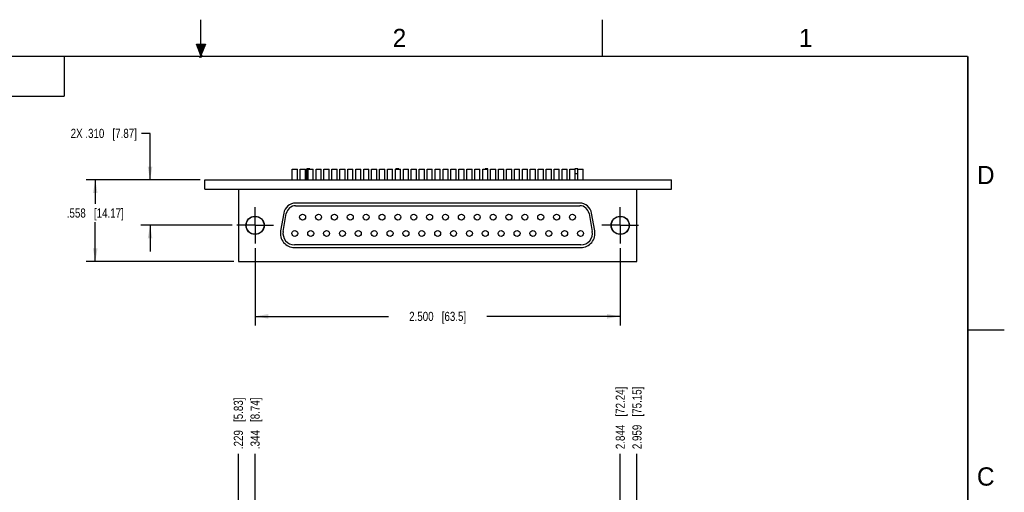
# Model space of a CAD drawing. Header units: inches. Extents: x 0 to 22, y 0 to 17.
# Tile 20 of 20: x 8.5 to 22, y 10.5 to 17. Entities that reach past the tile are written whole.
import ezdxf

# ---------------------------------------------------------------- set-up
doc = ezdxf.new("R2010")
doc.units = ezdxf.units.IN
doc.header["$LTSCALE"] = 1.21
doc.header["$MEASUREMENT"] = 0
doc.linetypes.add('CENTER', pattern=[0.6, 0.375, -0.075, 0.075, -0.075])
doc.layers.get('0').update_dxf_attribs({"linetype": 'CONTINUOUS'})
for name, color, linetype in [('02___PRT_ALL_AXES', 7, 'CONTINUOUS'), ('DEFAULT_1', 7, 'CENTER'), ('DIMENSIONS', 7, 'CONTINUOUS')]:
    doc.layers.add(name, color=color, linetype=linetype)
doc.styles.get("Standard").update_dxf_attribs({"font": 'txt', "width": 0.8})
doc.styles.add('TEXTSTYLE_2', font='txt')
doc.dimstyles.new('DIMSTYLE_1', dxfattribs={"dimtxt": 0.125, "dimasz": 0.18, "dimexe": 0.125, "dimexo": 0.0625, "dimgap": 0.0625, "dimtad": 0, "dimtih": 1, "dimtoh": 1, "dimdec": 3, "dimlfac": 0.5, "dimzin": 4, "dimdsep": 46, "dimtxsty": 'STANDARD', "dimblk": '_FILLED', "dimblk1": '_FILLED', "dimblk2": '_FILLED', "dimcen": 0.09, "dimadec": 0, "dimazin": 0, "dimtp": 0.001, "dimtm": 0.001, "dimtfac": 1, "dimtdec": 3, "dimtofl": 0, "dimtmove": 0, "dimatfit": 3, "dimldrblk": '_FILLED', "dimfxl": 1, "dimtolj": 1, "dimtzin": 4, "dimarcsym": 0})
doc.dimstyles.new('DIMSTYLE_2', dxfattribs={"dimtxt": 0.125, "dimasz": 0.18, "dimexe": 0.125, "dimexo": 0.0625, "dimgap": 0.03125, "dimtad": 0, "dimtih": 1, "dimtoh": 1, "dimdec": 3, "dimlfac": 0.5, "dimzin": 4, "dimdsep": 46, "dimtxsty": 'STANDARD', "dimblk": '_FILLED', "dimblk1": '_FILLED', "dimblk2": '_FILLED', "dimcen": 0.09, "dimadec": 0, "dimazin": 0, "dimtp": 0.001, "dimtm": 0.001, "dimtfac": 1, "dimtdec": 3, "dimtofl": 0, "dimtmove": 0, "dimatfit": 3, "dimldrblk": '_FILLED', "dimfxl": 1, "dimtolj": 1, "dimtzin": 4, "dimarcsym": 0})

# ---------------------------------------------------------------- blocks, each defined once
blk = doc.blocks.new('_FILLED')
at = {"color": 0, "linetype": 'BYBLOCK'}
blk.add_solid([(0, 0), (-1, 0.174), (-1, -0.174)], dxfattribs=at)
blk = doc.blocks.new('*D1')
at = {"layer": 'DIMENSIONS', "color": 2, "linetype": 'CONTINUOUS'}
for p, q in [((11.741, 13.875), (11.741, 12.816)), ((16.741, 13.875), (16.741, 12.816)), ((11.741, 12.941), (13.566, 12.941)), ((16.741, 12.941), (14.916, 12.941))]:
    blk.add_line(p, q, dxfattribs=at)
at = {"layer": 'DIMENSIONS', "color": 2, "linetype": 'CONTINUOUS', "xscale": 0.18, "yscale": 0.18, "zscale": 0.18, "rotation": 180}
blk.add_blockref('_FILLED', (11.741, 12.941), dxfattribs=at)
at = {"layer": 'DIMENSIONS', "color": 2, "linetype": 'CONTINUOUS', "xscale": 0.18, "yscale": 0.18, "zscale": 0.18}
blk.add_blockref('_FILLED', (16.741, 12.941), dxfattribs=at)
at = {"layer": 'DIMENSIONS', "color": 2, "linetype": 'CONTINUOUS', "insert": (14.241, 13.003), "char_height": 0.125, "width": 1.225, "attachment_point": 2, "line_spacing_factor": 0.9}
blk.add_mtext('2.500{\\Ftxt.shx;\\W1.000000;\\H0.125000; }[63.5]', dxfattribs=at)
blk = doc.blocks.new('*D2')
at = {"layer": 'DIMENSIONS', "color": 2, "linetype": 'CONTINUOUS'}
for p, q in [((10.303, 15.445), (10.186, 15.445)), ((10.303, 14.807), (10.303, 15.445)), ((10.991, 14.807), (10.178, 14.807)), ((11.429, 14.187), (10.178, 14.187)), ((10.303, 14.187), (10.303, 13.827))]:
    blk.add_line(p, q, dxfattribs=at)
at = {"layer": 'DIMENSIONS', "color": 2, "linetype": 'CONTINUOUS', "xscale": 0.18, "yscale": 0.18, "zscale": 0.18}
for p, rotation in [((10.303, 14.807), 270), ((10.303, 14.187), 90)]:
    blk.add_blockref('_FILLED', p, dxfattribs=dict(at, rotation=rotation))
at = {"layer": 'DIMENSIONS', "color": 2, "linetype": 'CONTINUOUS', "insert": (10.123, 15.507), "char_height": 0.125, "width": 1.425, "attachment_point": 3, "line_spacing_factor": 0.9}
blk.add_mtext('2X .310{\\Ftxt.shx;\\W1.000000;\\H0.125000; }[7.87]', dxfattribs=at)
blk = doc.blocks.new('*D3')
at = {"layer": 'DIMENSIONS', "color": 2, "linetype": 'CONTINUOUS'}
for p, q in [((10.991, 14.807), (9.428, 14.807)), ((9.553, 14.807), (9.553, 14.48)), ((9.553, 13.691), (9.553, 14.23)), ((11.45, 13.691), (9.428, 13.691))]:
    blk.add_line(p, q, dxfattribs=at)
at = {"layer": 'DIMENSIONS', "color": 2, "linetype": 'CONTINUOUS', "xscale": 0.18, "yscale": 0.18, "zscale": 0.18}
for p, rotation in [((9.553, 14.807), 90), ((9.553, 13.691), 270)]:
    blk.add_blockref('_FILLED', p, dxfattribs=dict(at, rotation=rotation))
at = {"layer": 'DIMENSIONS', "color": 2, "linetype": 'CONTINUOUS', "insert": (9.553, 14.417), "char_height": 0.125, "width": 1.225, "attachment_point": 2, "line_spacing_factor": 0.9}
blk.add_mtext('.558{\\Ftxt.shx;\\W1.000000;\\H0.125000; }[14.17]', dxfattribs=at)
blk = doc.blocks.new('*D25')
at = {"layer": 'DIMENSIONS', "color": 2, "linetype": 'CONTINUOUS'}
blk.add_line((11.512, 9.951), (11.512, 11.062), dxfattribs=at)
at = {"layer": 'DIMENSIONS', "color": 2, "linetype": 'CONTINUOUS', "insert": (11.45, 11.124), "char_height": 0.125, "width": 1.125, "attachment_point": 1, "rotation": 90, "line_spacing_factor": 0.9}
blk.add_mtext('.229{\\Ftxt.shx;\\W1.000000;\\H0.125000; }[5.83]', dxfattribs=at)
blk = doc.blocks.new('*D26')
at = {"layer": 'DIMENSIONS', "color": 2, "linetype": 'CONTINUOUS'}
blk.add_line((11.741, 9.45), (11.741, 11.062), dxfattribs=at)
at = {"layer": 'DIMENSIONS', "color": 2, "linetype": 'CONTINUOUS', "insert": (11.679, 11.124), "char_height": 0.125, "width": 1.125, "attachment_point": 1, "rotation": 90, "line_spacing_factor": 0.9}
blk.add_mtext('.344{\\Ftxt.shx;\\W1.000000;\\H0.125000; }[8.74]', dxfattribs=at)
blk = doc.blocks.new('*D27')
at = {"layer": 'DIMENSIONS', "color": 2, "linetype": 'CONTINUOUS'}
blk.add_line((16.741, 9.45), (16.741, 11.062), dxfattribs=at)
at = {"layer": 'DIMENSIONS', "color": 2, "linetype": 'CONTINUOUS', "insert": (16.679, 11.124), "char_height": 0.125, "width": 1.325, "attachment_point": 1, "rotation": 90, "line_spacing_factor": 0.9}
blk.add_mtext('2.844{\\Ftxt.shx;\\W1.000000;\\H0.125000; }[72.24]', dxfattribs=at)
blk = doc.blocks.new('*D28')
at = {"layer": 'DIMENSIONS', "color": 2, "linetype": 'CONTINUOUS'}
blk.add_line((16.97, 9.951), (16.97, 11.062), dxfattribs=at)
at = {"layer": 'DIMENSIONS', "color": 2, "linetype": 'CONTINUOUS', "insert": (16.908, 11.124), "char_height": 0.125, "width": 1.325, "attachment_point": 1, "rotation": 90, "line_spacing_factor": 0.9}
blk.add_mtext('2.959{\\Ftxt.shx;\\W1.000000;\\H0.125000; }[75.15]', dxfattribs=at)

msp = doc.modelspace()

# ---------------------------------------------------------------- hatches: boundary and pattern name
at = {"linetype": 'CONTINUOUS'}
msp.add_hatch(color=2, dxfattribs=at).paths.add_polyline_path([(11, 16.51), (10.9375, 16.6663), (11.0625, 16.6663)])

# ---------------------------------------------------------------- linework, layer by layer
at = {"color": 2, "linetype": 'CONTINUOUS'}
for p, q in [((11, 16.485), (11, 17)), ((16.5, 16.5), (16.5, 17)), ((11, 16.51), (10.9375, 16.6663)), ((10.9375, 16.6663), (11.0625, 16.6663)), ((11.0625, 16.6663), (11, 16.51)), ((0.4999, 16.5), (9.1249, 16.5)), ((9.1249, 16.5), (9.1249, 15.9531)), ((11.015, 16.515), (10.985, 16.485)), ((10.985, 16.485), (11, 16.515)), ((11, 16.485), (11.015, 16.515)), ((0.4999, 15.9531), (9.1249, 15.9531)), ((22, 12.75), (21.5, 12.75))]:
    msp.add_line(p, q, dxfattribs=at)
at = {"color": 7, "linetype": 'CONTINUOUS'}
for p, q in [((12.4505, 14.8071), (12.4505, 14.9587)), ((12.4899, 14.9587), (12.4505, 14.9587)), ((12.4505, 14.8965), (12.4673, 14.8965)), ((12.4899, 14.9571), (12.4899, 14.9587)), ((13.6705, 14.9571), (13.6705, 14.9587)), ((13.7099, 14.9587), (13.6705, 14.9587)), ((13.7099, 14.9571), (13.7099, 14.9587)), ((14.8905, 14.9571), (14.8905, 14.9587)), ((14.9299, 14.9587), (14.8905, 14.9587)), ((14.9287, 14.8965), (14.9299, 14.8965)), ((14.9299, 14.8071), (14.9299, 14.9587)), ((16.1599, 14.9587), (16.1205, 14.9587)), ((16.1205, 14.9571), (16.1205, 14.9587)), ((16.124, 14.8965), (16.1599, 14.8965)), ((16.1599, 14.8071), (16.1599, 14.9587)), ((11.0534, 14.6831), (11.0534, 14.8071)), ((11.0534, 14.8071), (17.4414, 14.8071)), ((17.4414, 14.6831), (17.4414, 14.8071)), ((11.0534, 14.6831), (17.4414, 14.6831)), ((11.5122, 14.6831), (11.5122, 13.691)), ((16.9705, 13.691), (16.9705, 14.6831)), ((16.186, 14.4902), (12.2967, 14.4902)), ((12.2967, 14.4547), (16.186, 14.4547)), ((12.1331, 14.3529), (12.0903, 14.1103)), ((12.1252, 14.1041), (12.168, 14.3468)), ((16.3147, 14.3468), (16.3575, 14.1041)), ((16.3924, 14.1103), (16.3496, 14.3529)), ((16.2024, 13.9193), (12.2803, 13.9193)), ((12.2803, 13.8839), (16.2024, 13.8839)), ((11.5122, 13.691), (16.9705, 13.691))]:
    msp.add_line(p, q, dxfattribs=at)
at = {"color": 7, "linetype": 'CONTINUOUS', "const_width": 0.02}
for points in [[(21.5, 16.5), (0.5, 16.5)], [(21.5, 0.5), (21.5, 16.5)]]:
    msp.add_lwpolyline(points, dxfattribs=at)
at = {"color": 7, "linetype": 'CONTINUOUS'}
for centre in [(11.7413, 14.187), (16.7413, 14.187)]:
    msp.add_circle(centre, 0.125, dxfattribs=at)
for centre, radius, start, end in [((12.2967, 14.3241), 0.1661, 90, 170), ((12.2967, 14.3241), 0.1306, 90, 170), ((16.186, 14.3241), 0.1661, 10, 90), ((16.186, 14.3241), 0.1306, 10, 90), ((12.2803, 14.0768), 0.1929, 170, 270), ((12.2803, 14.0768), 0.1575, 170, 270), ((16.2024, 14.0768), 0.1929, 270, 10), ((16.2024, 14.0768), 0.1575, 270, 10)]:
    msp.add_arc(centre, radius, start, end, dxfattribs=at)
at = {"layer": '02___PRT_ALL_AXES', "color": 7, "linetype": 'CONTINUOUS'}
for p, q in [((12.25, 14.8071), (12.25, 14.9571)), ((12.25, 14.9571), (12.3209, 14.9571)), ((12.3209, 14.8071), (12.3209, 14.9571)), ((12.3587, 14.8071), (12.3587, 14.9571)), ((12.3587, 14.9571), (12.4295, 14.9571)), ((12.4295, 14.8071), (12.4295, 14.9571)), ((12.4673, 14.8071), (12.4673, 14.9571)), ((12.4673, 14.9571), (12.5382, 14.9571)), ((12.5382, 14.8071), (12.5382, 14.9571)), ((12.576, 14.8071), (12.576, 14.9571)), ((12.576, 14.9571), (12.6469, 14.9571)), ((12.6469, 14.8071), (12.6469, 14.9571)), ((12.6847, 14.8071), (12.6847, 14.9571)), ((12.6847, 14.9571), (12.7555, 14.9571)), ((12.7555, 14.8071), (12.7555, 14.9571)), ((12.7933, 14.8071), (12.7933, 14.9571)), ((12.7933, 14.9571), (12.8642, 14.9571)), ((12.8642, 14.8071), (12.8642, 14.9571)), ((12.902, 14.8071), (12.902, 14.9571)), ((12.902, 14.9571), (12.9728, 14.9571)), ((12.9728, 14.8071), (12.9728, 14.9571)), ((13.0106, 14.8071), (13.0106, 14.9571)), ((13.0106, 14.9571), (13.0815, 14.9571)), ((13.0815, 14.8071), (13.0815, 14.9571)), ((13.1193, 14.8071), (13.1193, 14.9571)), ((13.1193, 14.9571), (13.1902, 14.9571)), ((13.1902, 14.8071), (13.1902, 14.9571)), ((13.228, 14.8071), (13.228, 14.9571)), ((13.228, 14.9571), (13.2988, 14.9571)), ((13.2988, 14.8071), (13.2988, 14.9571)), ((13.3366, 14.8071), (13.3366, 14.9571)), ((13.3366, 14.9571), (13.4075, 14.9571)), ((13.4075, 14.8071), (13.4075, 14.9571)), ((13.4453, 14.8071), (13.4453, 14.9571)), ((13.4453, 14.9571), (13.5161, 14.9571)), ((13.5161, 14.8071), (13.5161, 14.9571)), ((13.5539, 14.8071), (13.5539, 14.9571)), ((13.5539, 14.9571), (13.6248, 14.9571)), ((13.6248, 14.8071), (13.6248, 14.9571)), ((13.6626, 14.8071), (13.6626, 14.9571)), ((13.6626, 14.9571), (13.7335, 14.9571)), ((13.7335, 14.8071), (13.7335, 14.9571)), ((13.7713, 14.8071), (13.7713, 14.9571)), ((13.7713, 14.9571), (13.8421, 14.9571)), ((13.8421, 14.8071), (13.8421, 14.9571)), ((13.8799, 14.8071), (13.8799, 14.9571)), ((13.8799, 14.9571), (13.9508, 14.9571)), ((13.9508, 14.8071), (13.9508, 14.9571)), ((13.9886, 14.8071), (13.9886, 14.9571)), ((13.9886, 14.9571), (14.0595, 14.9571)), ((14.0595, 14.8071), (14.0595, 14.9571)), ((14.0973, 14.8071), (14.0973, 14.9571)), ((14.0973, 14.9571), (14.1681, 14.9571)), ((14.1681, 14.8071), (14.1681, 14.9571)), ((14.2059, 14.8071), (14.2059, 14.9571)), ((14.2059, 14.9571), (14.2768, 14.9571)), ((14.2768, 14.8071), (14.2768, 14.9571)), ((14.3146, 14.8071), (14.3146, 14.9571)), ((14.3146, 14.9571), (14.3854, 14.9571)), ((14.3854, 14.8071), (14.3854, 14.9571)), ((14.4232, 14.8071), (14.4232, 14.9571)), ((14.4232, 14.9571), (14.4941, 14.9571)), ((14.4941, 14.8071), (14.4941, 14.9571)), ((14.5319, 14.8071), (14.5319, 14.9571)), ((14.5319, 14.9571), (14.6028, 14.9571)), ((14.6028, 14.8071), (14.6028, 14.9571)), ((14.6406, 14.8071), (14.6406, 14.9571)), ((14.6406, 14.9571), (14.7114, 14.9571)), ((14.7114, 14.8071), (14.7114, 14.9571)), ((14.7492, 14.8071), (14.7492, 14.9571)), ((14.7492, 14.9571), (14.8201, 14.9571)), ((14.8201, 14.8071), (14.8201, 14.9571)), ((14.8579, 14.8071), (14.8579, 14.9571)), ((14.8579, 14.9571), (14.9287, 14.9571)), ((14.9287, 14.8071), (14.9287, 14.9571)), ((14.9665, 14.9571), (15.0374, 14.9571)), ((14.9665, 14.8071), (14.9665, 14.9571)), ((15.0374, 14.8071), (15.0374, 14.9571)), ((15.0752, 14.9571), (15.1461, 14.9571)), ((15.0752, 14.8071), (15.0752, 14.9571)), ((15.1461, 14.8071), (15.1461, 14.9571)), ((15.1839, 14.9571), (15.2547, 14.9571)), ((15.1839, 14.8071), (15.1839, 14.9571)), ((15.2547, 14.8071), (15.2547, 14.9571)), ((15.2925, 14.9571), (15.3634, 14.9571)), ((15.2925, 14.8071), (15.2925, 14.9571)), ((15.3634, 14.8071), (15.3634, 14.9571)), ((15.4012, 14.9571), (15.4721, 14.9571)), ((15.4012, 14.8071), (15.4012, 14.9571)), ((15.4721, 14.8071), (15.4721, 14.9571)), ((15.5099, 14.9571), (15.5807, 14.9571)), ((15.5099, 14.8071), (15.5099, 14.9571)), ((15.5807, 14.8071), (15.5807, 14.9571)), ((15.6185, 14.9571), (15.6894, 14.9571)), ((15.6185, 14.8071), (15.6185, 14.9571)), ((15.6894, 14.8071), (15.6894, 14.9571)), ((15.7272, 14.9571), (15.798, 14.9571)), ((15.7272, 14.8071), (15.7272, 14.9571)), ((15.798, 14.8071), (15.798, 14.9571)), ((15.8358, 14.9571), (15.9067, 14.9571)), ((15.8358, 14.8071), (15.8358, 14.9571)), ((15.9067, 14.8071), (15.9067, 14.9571)), ((15.9445, 14.9571), (16.0154, 14.9571)), ((15.9445, 14.8071), (15.9445, 14.9571)), ((16.0154, 14.8071), (16.0154, 14.9571)), ((16.0532, 14.9571), (16.124, 14.9571)), ((16.0532, 14.8071), (16.0532, 14.9571)), ((16.124, 14.8071), (16.124, 14.9571)), ((16.1618, 14.9571), (16.2327, 14.9571)), ((16.1618, 14.8071), (16.1618, 14.9571)), ((16.2327, 14.8071), (16.2327, 14.9571))]:
    msp.add_line(p, q, dxfattribs=at)
for centre, radius in [((11.7413, 14.187), 0.122), ((12.3925, 14.2988), 0.0409), ((12.6099, 14.2988), 0.0409), ((12.8272, 14.2988), 0.0409), ((13.0445, 14.2988), 0.0409), ((13.2618, 14.2988), 0.0409), ((13.4791, 14.2988), 0.0409), ((13.6965, 14.2988), 0.0409), ((13.9138, 14.2988), 0.0409), ((14.1311, 14.2988), 0.0409), ((14.3484, 14.2988), 0.0409), ((14.5658, 14.2988), 0.0409), ((14.7831, 14.2988), 0.0409), ((15.0004, 14.2988), 0.0409), ((15.2177, 14.2988), 0.0409), ((15.435, 14.2988), 0.0409), ((15.6524, 14.2988), 0.0409), ((15.8697, 14.2988), 0.0409), ((16.087, 14.2988), 0.0409), ((16.7413, 14.187), 0.122), ((12.2854, 14.0752), 0.0409), ((12.5028, 14.0752), 0.0409), ((12.7201, 14.0752), 0.0409), ((12.9374, 14.0752), 0.0409), ((13.1547, 14.0752), 0.0409), ((13.3721, 14.0752), 0.0409), ((13.5894, 14.0752), 0.0409), ((13.8067, 14.0752), 0.0409), ((14.024, 14.0752), 0.0409), ((14.2413, 14.0752), 0.0409), ((14.4587, 14.0752), 0.0409), ((14.676, 14.0752), 0.0409), ((14.8933, 14.0752), 0.0409), ((15.1106, 14.0752), 0.0409), ((15.328, 14.0752), 0.0409), ((15.5453, 14.0752), 0.0409), ((15.7626, 14.0752), 0.0409), ((15.9799, 14.0752), 0.0409), ((16.1973, 14.0752), 0.0409)]:
    msp.add_circle(centre, radius, dxfattribs=at)
at = {"layer": 'DEFAULT_1', "color": 7, "linetype": 'CENTER'}
for p, q in [((11.7413, 14.187), (11.7413, 14.437)), ((16.7413, 14.187), (16.7413, 14.437)), ((11.7413, 14.187), (11.4913, 14.187)), ((11.7413, 14.187), (11.7413, 13.937)), ((11.7413, 14.187), (11.9913, 14.187)), ((16.7413, 14.187), (16.4913, 14.187)), ((16.7413, 14.187), (16.9913, 14.187)), ((16.7413, 14.187), (16.7413, 13.937))]:
    msp.add_line(p, q, dxfattribs=at)

# ---------------------------------------------------------------- texts
at = {"color": 2, "linetype": 'CONTINUOUS', "char_height": 0.25, "width": 0.25, "attachment_point": 1, "line_spacing_factor": 0.9, "style": 'TEXTSTYLE_2'}
for s, insert in [('2', (13.625, 16.875)), ('1', (19.1875, 16.875)), ('D', (21.625, 15)), ('C', (21.625, 10.875))]:
    msp.add_mtext(s, dxfattribs=dict(at, insert=insert))

# ---------------------------------------------------------------- dimensions: what is measured, and where the dimension line sits
at = {"layer": 'DIMENSIONS', "color": 2, "linetype": 'CONTINUOUS'}
dim = msp.add_linear_dim(base=(10.3034, 14.8071), p1=(11.4913, 14.187), p2=(11.0534, 14.8071), angle=90, text='2X <>', dimstyle='DIMSTYLE_1', dxfattribs=at)
dim.commit()
dim.dimension.update_dxf_attribs({"geometry": '*D2', "text_midpoint": (9.4109, 15.4448), "dimtype": 160})
dim = msp.add_linear_dim(base=(9.5534, 13.691), p1=(11.0534, 14.8071), p2=(11.5122, 13.691), angle=270, dimstyle='DIMSTYLE_1', dxfattribs=at)
dim.commit()
dim.dimension.update_dxf_attribs({"geometry": '*D3', "text_midpoint": (9.5534, 14.3546), "dimtype": 160})
dim = msp.add_linear_dim(base=(16.7413, 12.941), p1=(11.7413, 13.937), p2=(16.7413, 13.937), dimstyle='DIMSTYLE_1', dxfattribs=at)
dim.commit()
dim.dimension.update_dxf_attribs({"geometry": '*D1', "text_midpoint": (14.2413, 12.941), "dimtype": 160})
for feature_location, offset, origin, picture, middle in [((16.7413, 9.4499), (0, 1.6118), (11.0534, 9.3874), '*D27', (16.7413, 11.7867)), ((16.9705, 9.9509), (0, 1.1108), (11.0534, 9.8884), '*D28', (16.9705, 11.7867)), ((11.5122, 9.9509), (0, 1.1108), (11.0534, 9.8884), '*D25', (11.5122, 11.6867)), ((11.7413, 9.4499), (0, 1.6118), (11.0534, 9.3874), '*D26', (11.7413, 11.6867))]:
    dim = msp.add_ordinate_dim(feature_location=feature_location, offset=offset, dtype=1, origin=origin, dimstyle='DIMSTYLE_2', dxfattribs=at)
    dim.commit()
    dim.dimension.update_dxf_attribs({"geometry": picture, "text_midpoint": middle})

doc.saveas('drawing.dxf')
